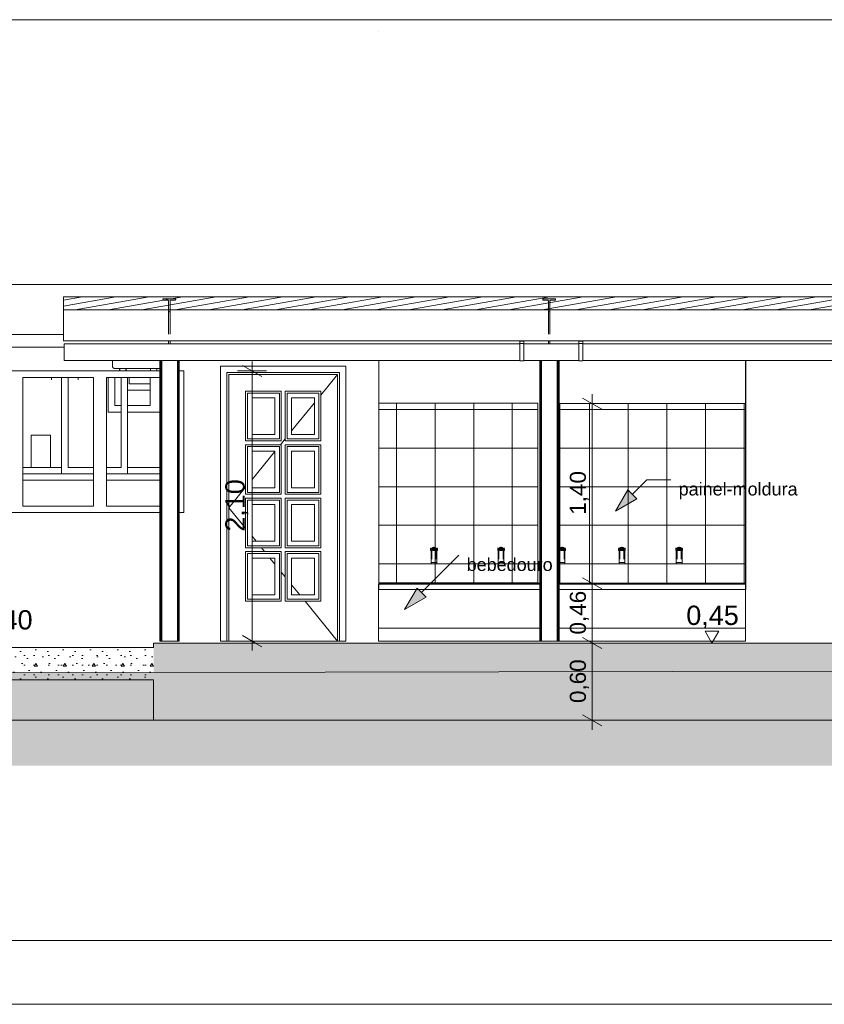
# Model space of a CAD drawing. Header units: millimetres. Extents: x 0 to 1357, y -1 to 841.
# Tile 7 of 43: x 288 to 413, y 0 to 153. Entities that reach past the tile are written whole.
import ezdxf
from ezdxf.xclip import XClip

# ---------------------------------------------------------------- set-up
doc = ezdxf.new("R2010")
doc.units = ezdxf.units.MM
doc.header["$MEASUREMENT"] = 0
doc.header["$XCLIPFRAME"] = 0
doc.linetypes.add('Wipeout_Contour', pattern=[1000, 0, -1000])
for name, color, linetype in [('Cobertura.ARQ', 7, 'Continuous'), ('Cotas - Geral.2D', 7, 'Continuous'), ('Desenho 2D - Geral', 7, 'Continuous'), ('Desenho 2D - Geral.2D', 7, 'Continuous'), ('Estrutura - Geral.ARQ', 7, 'Continuous'), ('Interior - Mobiliário .ARQ', 7, 'Continuous'), ('Laje.ARQ', 7, 'Continuous'), ('Parede.ARQ', 7, 'Continuous'), ('Pilar.ARQ', 7, 'Continuous'), ('Vigas.ARQ', 7, 'Continuous')]:
    doc.layers.add(name, color=color, linetype=linetype)
doc.styles.add('GENERATED_STYLE_1', font='txt')
pattern_1 = [(0, (652.838, 56.458), (0, 7.79423), [0.4875, -4.0125]), (0, (655.088, 60.355), (0, 7.79423), [0.4875, -4.0125]), (60, (652.838, 56.458), (-6.75, 3.89711), [0.4875, -4.0125]), (60, (657.338, 56.458), (-6.75, 3.89711), [0.4875, -4.0125]), (120, (653.326, 56.458), (6.75, 3.89711), [0.4875, -4.0125]), (120, (657.826, 56.458), (6.75, 3.89711), [0.4875, -4.0125]), (0, (652.8383, 57.2076), (0, 1.5), [0, -1.5, 0, -2.25]), (45, (653.5883, 57.2076), (-1.06066, 1.06066), [0, -1.125, 0, -1.875])]
pattern_2 = [(45, (652.8383, 56.4576), (-1.59099, 1.59099), []), (45, (652.308, 56.988), (-1.59099, 1.59099), [])]
pattern_3 = [(0, (652.838, 56.4576), (0, 6), []), (90, (652.838, 56.4576), (-6, 0), [])]

# ---------------------------------------------------------------- blocks, each defined once
blk = doc.blocks.new('Desenho_5_5', base_point=(652.84, 56.46))
at = {"layer": 'Desenho 2D - Geral', "linetype": 'Continuous', "lineweight": 0}
h = blk.add_hatch(dxfattribs=at)
h.set_pattern_fill('Grelha_30x30_0005', color=30, style=0, pattern_type=2)
h.set_pattern_definition(pattern_3)
h.paths.add_polyline_path([(368.83, 93.46), (344.13, 93.46), (344.13, 65.53), (368.83, 65.53)])
h = blk.add_hatch(dxfattribs=at)
h.set_pattern_fill('Grelha_30x30_0005', color=30, style=0, pattern_type=2)
h.set_pattern_definition(pattern_3)
h.paths.add_polyline_path([(372.23, 65.46), (401.13, 65.46), (401.13, 93.39), (372.23, 93.39)])
at = {"layer": 'Estrutura - Geral.ARQ', "linetype": 'Continuous', "lineweight": 0}
for points in [[(380.85, 76.64), (384.2, 78.58), (382.79, 79.99)], [(348.1, 61.37), (351.45, 63.3), (350.04, 64.71)]]:
    blk.add_hatch(color=7, dxfattribs=at).paths.add_polyline_path(points)
at = {"layer": 'Vigas.ARQ', "linetype": 'Continuous', "lineweight": 0}
h = blk.add_hatch(dxfattribs=at)
h.set_pattern_fill('Aço_0005', color=8, style=0, pattern_type=2)
h.set_pattern_definition(pattern_2)
h.paths.add_polyline_path([(311.67, 107.65), (311.67, 109.35), (311.7, 109.42), (311.77, 109.45), (312.46, 109.45), (312.53, 109.48), (312.56, 109.55), (312.56, 109.67), (310.56, 109.67), (310.56, 109.55), (310.59, 109.48), (310.66, 109.45), (311.35, 109.45), (311.42, 109.42), (311.45, 109.35), (311.45, 107.65)])
h = blk.add_hatch(dxfattribs=at)
h.set_pattern_fill('Aço_0005', color=8, style=0, pattern_type=2)
h.set_pattern_definition(pattern_2)
h.paths.add_polyline_path([(370.67, 107.65), (370.67, 109.35), (370.7, 109.42), (370.77, 109.45), (371.46, 109.45), (371.53, 109.48), (371.56, 109.55), (371.56, 109.67), (369.56, 109.67), (369.56, 109.55), (369.59, 109.48), (369.66, 109.45), (370.35, 109.45), (370.42, 109.42), (370.45, 109.35), (370.45, 107.65)])
at = {"layer": 'Cobertura.ARQ', "color": 8, "linetype": 'Continuous', "lineweight": 0}
for p, q in [((344.07, 151.25), (344.08, 151.25)), ((868.01, 111.9), (279.76, 111.9)), ((279.76, 104.1), (295.11, 104.1)), ((497.56, 103.14), (295.11, 103.14)), ((279.76, 102.14), (295.21, 102.14))]:
    blk.add_line(p, q, dxfattribs=at)
at = {"layer": 'Cotas - Geral.2D', "color": 7, "linetype": 'Continuous', "lineweight": 0}
for p, q in [((324.42, 98.46), (324.42, 99.92)), ((326.67, 98.46), (322.17, 98.46)), ((325.92, 97.59), (322.92, 99.32)), ((379.49, 93.39), (374.99, 93.39)), ((378.74, 92.52), (375.74, 94.25)), ((377.24, 93.39), (377.24, 94.86)), ((377.24, 65.46), (377.24, 93.39)), ((375.74, 66.32), (378.74, 64.59)), ((379.49, 65.46), (374.99, 65.46)), ((394.78, 58.03), (396.95, 58.03))]:
    blk.add_line(p, q, dxfattribs=at)
at = {"layer": 'Desenho 2D - Geral', "color": 9, "linetype": 'Continuous', "lineweight": 0}
for p, q in [((368.83, 93.46), (344.13, 93.46)), ((344.13, 93.46), (344.13, 65.53)), ((368.83, 65.53), (368.83, 93.46)), ((401.13, 93.39), (372.23, 93.39)), ((372.23, 93.39), (372.23, 65.46)), ((401.13, 65.46), (401.13, 93.39)), ((344.13, 65.53), (368.83, 65.53)), ((372.23, 65.46), (401.13, 65.46))]:
    blk.add_line(p, q, dxfattribs=at)
at = {"layer": 'Estrutura - Geral.ARQ', "color": 8, "linetype": 'Continuous', "lineweight": 0}
for p, q in [((383.49, 79.28), (385.76, 81.55)), ((385.76, 81.55), (389.48, 81.55)), ((350.74, 64), (356.55, 69.81))]:
    blk.add_line(p, q, dxfattribs=at)
at = {"layer": 'Estrutura - Geral.ARQ', "color": 7, "linetype": 'Continuous', "lineweight": 0}
for p, q in [((380.85, 76.64), (382.79, 79.99)), ((382.79, 79.99), (384.2, 78.58)), ((380.85, 76.64), (384.2, 78.58)), ((348.1, 61.37), (350.04, 64.71)), ((350.04, 64.71), (351.45, 63.3)), ((348.1, 61.37), (351.45, 63.3))]:
    blk.add_line(p, q, dxfattribs=at)
at = {"layer": 'Interior - Mobiliário .ARQ', "color": 8, "linetype": 'Continuous', "lineweight": 0}
for p, q in [((366.02, 102.66), (295.21, 102.66)), ((295.21, 100.06), (295.21, 102.66)), ((366.02, 103.14), (366.02, 103.1)), ((366.02, 103.1), (366.02, 102.7)), ((366.02, 103.1), (366.62, 103.1)), ((366.02, 100.02), (366.02, 102.7)), ((366.02, 102.7), (366.62, 102.7)), ((366.62, 103.1), (366.62, 103.14)), ((366.62, 102.7), (366.62, 103.1)), ((366.62, 100.02), (366.62, 102.7)), ((375.19, 102.66), (366.62, 102.66)), ((375.19, 103.14), (375.19, 103.1)), ((375.19, 103.1), (375.19, 102.7)), ((375.19, 103.1), (375.79, 103.1)), ((375.19, 100.02), (375.19, 102.7)), ((375.19, 102.7), (375.79, 102.7)), ((375.79, 103.1), (375.79, 103.14)), ((375.79, 102.7), (375.79, 103.1)), ((375.79, 100.02), (375.79, 102.7)), ((438.8, 102.66), (375.79, 102.66)), ((366.02, 100.06), (295.21, 100.06)), ((302.74, 99.14), (302.74, 100.06)), ((366.02, 100.02), (366.62, 100.02)), ((375.19, 100.06), (366.62, 100.06)), ((375.19, 100.02), (375.79, 100.02)), ((438.8, 100.06), (375.79, 100.06)), ((302.75, 99.07), (302.74, 99.14)), ((302.82, 98.94), (302.75, 99.07)), ((302.94, 98.87), (302.82, 98.94)), ((303.02, 98.86), (302.94, 98.87)), ((303.03, 98.86), (303.02, 98.86)), ((303.07, 98.86), (303.03, 98.86)), ((303.03, 98.86), (303.03, 98.86)), ((310.1, 98.86), (303.07, 98.86)), ((303.84, 98.48), (303.84, 98.86)), ((303.84, 98.48), (303.84, 98.46)), ((303.86, 98.48), (303.84, 98.48)), ((303.84, 98.46), (304.84, 98.46)), ((303.86, 98.86), (303.86, 98.48)), ((304.82, 98.48), (303.86, 98.48)), ((304.82, 98.48), (304.82, 98.86)), ((304.84, 98.48), (304.82, 98.48)), ((304.84, 98.86), (304.84, 98.48)), ((304.84, 98.46), (304.84, 98.48)), ((308.64, 98.48), (308.64, 98.86)), ((308.64, 98.46), (308.64, 98.48)), ((308.66, 98.48), (308.64, 98.48)), ((309.64, 98.46), (308.64, 98.46)), ((308.66, 98.86), (308.66, 98.48)), ((308.66, 98.48), (309.62, 98.48)), ((309.62, 98.48), (309.62, 98.86)), ((309.64, 98.48), (309.62, 98.48)), ((309.64, 98.86), (309.64, 98.48)), ((309.64, 98.48), (309.64, 98.46)), ((352.19, 70.95), (352.16, 70.86)), ((352.16, 70.86), (352.37, 70.89)), ((352.16, 70.86), (352.2, 70.76)), ((352.16, 70.72), (352.16, 70.86)), ((352.16, 70.62), (352.16, 70.72)), ((352.16, 70.52), (352.16, 70.62)), ((352.16, 70.52), (352.2, 70.52)), ((352.23, 70.46), (352.18, 70.52)), ((352.2, 70.76), (352.36, 70.82)), ((352.2, 70.76), (352.36, 70.72)), ((352.2, 70.52), (352.36, 70.52)), ((352.23, 70.46), (352.25, 70.46)), ((352.23, 69.56), (352.23, 70.46)), ((352.25, 70.46), (352.26, 70.46)), ((352.26, 70.46), (352.33, 70.46)), ((352.33, 70.46), (352.35, 70.46)), ((352.38, 70.93), (352.36, 70.86)), ((352.36, 70.84), (352.36, 70.7)), ((352.38, 70.7), (352.36, 70.7)), ((352.36, 69.18), (352.36, 70.7)), ((352.43, 70.99), (352.38, 70.93)), ((352.43, 70.95), (352.38, 70.9)), ((352.43, 70.86), (352.38, 70.85)), ((352.43, 70.7), (352.38, 70.7)), ((352.52, 71.03), (352.43, 70.99)), ((352.52, 70.98), (352.43, 70.95)), ((352.52, 70.87), (352.43, 70.86)), ((352.52, 70.7), (352.43, 70.7)), ((352.48, 70.7), (352.48, 70.56)), ((352.49, 70.56), (352.48, 70.56)), ((352.52, 70.56), (352.49, 70.56)), ((352.62, 71.05), (352.52, 71.03)), ((352.62, 71), (352.52, 70.98)), ((352.62, 70.88), (352.52, 70.87)), ((352.62, 70.7), (352.52, 70.7)), ((352.58, 70.56), (352.52, 70.56)), ((352.64, 70.56), (352.58, 70.56)), ((352.73, 71.05), (352.62, 71.05)), ((352.73, 71), (352.62, 71)), ((352.73, 70.88), (352.62, 70.88)), ((352.64, 70.7), (352.62, 70.7)), ((352.71, 70.7), (352.64, 70.7)), ((352.71, 70.56), (352.64, 70.56)), ((352.73, 70.7), (352.71, 70.7)), ((352.78, 70.56), (352.71, 70.56)), ((352.84, 71.03), (352.73, 71.05)), ((352.84, 70.98), (352.73, 71)), ((352.84, 70.87), (352.73, 70.88)), ((352.84, 70.7), (352.73, 70.7)), ((352.83, 70.56), (352.78, 70.56)), ((352.87, 70.56), (352.83, 70.56)), ((352.92, 70.99), (352.84, 71.03)), ((352.92, 70.95), (352.84, 70.98)), ((352.92, 70.86), (352.84, 70.87)), ((352.92, 70.7), (352.84, 70.7)), ((352.88, 70.56), (352.87, 70.56)), ((352.88, 70.7), (352.88, 70.56)), ((352.98, 70.93), (352.92, 70.99)), ((352.98, 70.9), (352.92, 70.95)), ((352.98, 70.85), (352.92, 70.86)), ((352.98, 70.7), (352.92, 70.7)), ((353, 70.86), (352.98, 70.93)), ((353, 70.7), (352.98, 70.7)), ((353.2, 70.86), (352.99, 70.89)), ((353, 70.84), (353, 70.7)), ((353.16, 70.76), (353, 70.82)), ((353, 70.72), (353.16, 70.76)), ((353, 69.18), (353, 70.7)), ((353, 70.52), (353.05, 70.52)), ((353.01, 70.46), (353.02, 70.46)), ((353.02, 70.46), (353.09, 70.46)), ((353.05, 70.52), (353.16, 70.52)), ((353.09, 70.46), (353.1, 70.46)), ((353.1, 70.46), (353.13, 70.46)), ((353.13, 70.46), (353.17, 70.52)), ((353.13, 69.56), (353.13, 70.46)), ((353.2, 70.86), (353.16, 70.95)), ((353.16, 70.76), (353.2, 70.86)), ((353.16, 70.68), (353.16, 70.76)), ((353.16, 70.62), (353.16, 70.68)), ((353.16, 70.52), (353.16, 70.62)), ((353.16, 70.52), (353.2, 70.52)), ((353.2, 70.72), (353.2, 70.86)), ((353.2, 70.62), (353.2, 70.72)), ((353.2, 70.52), (353.2, 70.62)), ((362.6, 70.95), (362.57, 70.86)), ((362.57, 70.86), (362.78, 70.89)), ((362.57, 70.86), (362.61, 70.76)), ((362.57, 70.72), (362.57, 70.86)), ((362.57, 70.62), (362.57, 70.72)), ((362.57, 70.52), (362.57, 70.62)), ((362.57, 70.52), (362.61, 70.52)), ((362.64, 70.46), (362.59, 70.52)), ((362.61, 70.76), (362.77, 70.82)), ((362.61, 70.76), (362.77, 70.72)), ((362.61, 70.52), (362.77, 70.52)), ((362.64, 70.46), (362.66, 70.46)), ((362.64, 69.56), (362.64, 70.46)), ((362.66, 70.46), (362.67, 70.46)), ((362.67, 70.46), (362.74, 70.46)), ((362.74, 70.46), (362.76, 70.46)), ((362.79, 70.93), (362.77, 70.86)), ((362.77, 70.84), (362.77, 70.7)), ((362.79, 70.7), (362.77, 70.7)), ((362.77, 69.18), (362.77, 70.7)), ((362.84, 70.99), (362.79, 70.93)), ((362.84, 70.95), (362.79, 70.9)), ((362.84, 70.86), (362.79, 70.85)), ((362.84, 70.7), (362.79, 70.7)), ((362.93, 71.03), (362.84, 70.99)), ((362.93, 70.98), (362.84, 70.95)), ((362.93, 70.87), (362.84, 70.86)), ((362.93, 70.7), (362.84, 70.7)), ((362.89, 70.7), (362.89, 70.56)), ((362.9, 70.56), (362.89, 70.56)), ((362.93, 70.56), (362.9, 70.56)), ((363.03, 71.05), (362.93, 71.03)), ((363.03, 71), (362.93, 70.98)), ((363.03, 70.88), (362.93, 70.87)), ((363.03, 70.7), (362.93, 70.7)), ((362.99, 70.56), (362.93, 70.56)), ((363.05, 70.56), (362.99, 70.56)), ((363.14, 71.05), (363.03, 71.05)), ((363.14, 71), (363.03, 71)), ((363.14, 70.88), (363.03, 70.88)), ((363.05, 70.7), (363.03, 70.7)), ((363.12, 70.7), (363.05, 70.7)), ((363.12, 70.56), (363.05, 70.56)), ((363.14, 70.7), (363.12, 70.7)), ((363.19, 70.56), (363.12, 70.56)), ((363.25, 71.03), (363.14, 71.05)), ((363.25, 70.98), (363.14, 71)), ((363.25, 70.87), (363.14, 70.88)), ((363.25, 70.7), (363.14, 70.7)), ((363.24, 70.56), (363.19, 70.56)), ((363.27, 70.56), (363.24, 70.56)), ((363.33, 70.99), (363.25, 71.03)), ((363.33, 70.95), (363.25, 70.98)), ((363.33, 70.86), (363.25, 70.87)), ((363.33, 70.7), (363.25, 70.7)), ((363.29, 70.56), (363.27, 70.56)), ((363.29, 70.7), (363.29, 70.56)), ((363.39, 70.93), (363.33, 70.99)), ((363.39, 70.9), (363.33, 70.95)), ((363.39, 70.85), (363.33, 70.86)), ((363.39, 70.7), (363.33, 70.7)), ((363.41, 70.86), (363.39, 70.93)), ((363.41, 70.7), (363.39, 70.7)), ((363.61, 70.86), (363.4, 70.89)), ((363.41, 70.84), (363.41, 70.7)), ((363.57, 70.76), (363.41, 70.82)), ((363.41, 70.72), (363.57, 70.76)), ((363.41, 69.18), (363.41, 70.7)), ((363.41, 70.52), (363.46, 70.52)), ((363.41, 70.46), (363.43, 70.46)), ((363.43, 70.46), (363.5, 70.46)), ((363.46, 70.52), (363.57, 70.52)), ((363.5, 70.46), (363.51, 70.46)), ((363.51, 70.46), (363.54, 70.46)), ((363.54, 70.46), (363.58, 70.52)), ((363.54, 69.56), (363.54, 70.46)), ((363.61, 70.86), (363.57, 70.95)), ((363.57, 70.76), (363.61, 70.86)), ((363.57, 70.68), (363.57, 70.76)), ((363.57, 70.62), (363.57, 70.68)), ((363.57, 70.52), (363.57, 70.62)), ((363.57, 70.52), (363.61, 70.52)), ((363.61, 70.72), (363.61, 70.86)), ((363.61, 70.62), (363.61, 70.72)), ((363.61, 70.52), (363.61, 70.62)), ((372.1, 70.86), (372.26, 70.89)), ((372.1, 70.76), (372.25, 70.82)), ((372.1, 70.76), (372.25, 70.72)), ((372.1, 70.52), (372.25, 70.52)), ((372.12, 70.46), (372.1, 70.5)), ((372.12, 70.46), (372.15, 70.46)), ((372.12, 69.56), (372.12, 70.46)), ((372.15, 70.46), (372.16, 70.46)), ((372.16, 70.46), (372.23, 70.46)), ((372.23, 70.46), (372.25, 70.46)), ((372.27, 70.93), (372.25, 70.86)), ((372.25, 70.84), (372.25, 70.7)), ((372.27, 70.7), (372.25, 70.7)), ((372.25, 69.18), (372.25, 70.7)), ((372.33, 70.99), (372.27, 70.93)), ((372.33, 70.95), (372.27, 70.9)), ((372.33, 70.86), (372.27, 70.85)), ((372.33, 70.7), (372.27, 70.7)), ((372.41, 71.03), (372.33, 70.99)), ((372.41, 70.98), (372.33, 70.95)), ((372.41, 70.87), (372.33, 70.86)), ((372.41, 70.7), (372.33, 70.7)), ((372.37, 70.7), (372.37, 70.56)), ((372.39, 70.56), (372.37, 70.56)), ((372.42, 70.56), (372.39, 70.56)), ((372.52, 71.05), (372.41, 71.03)), ((372.52, 71), (372.41, 70.98)), ((372.52, 70.88), (372.41, 70.87)), ((372.52, 70.7), (372.41, 70.7)), ((372.47, 70.56), (372.42, 70.56)), ((372.54, 70.56), (372.47, 70.56)), ((372.63, 71.05), (372.52, 71.05)), ((372.63, 71), (372.52, 71)), ((372.63, 70.88), (372.52, 70.88)), ((372.54, 70.7), (372.52, 70.7)), ((372.61, 70.7), (372.54, 70.7)), ((372.61, 70.56), (372.54, 70.56)), ((372.63, 70.7), (372.61, 70.7)), ((372.67, 70.56), (372.61, 70.56)), ((372.73, 71.03), (372.63, 71.05)), ((372.73, 70.98), (372.63, 71)), ((372.73, 70.87), (372.63, 70.88)), ((372.73, 70.7), (372.63, 70.7)), ((372.73, 70.56), (372.67, 70.56)), ((372.82, 70.99), (372.73, 71.03)), ((372.82, 70.95), (372.73, 70.98)), ((372.82, 70.86), (372.73, 70.87)), ((372.82, 70.7), (372.73, 70.7)), ((372.76, 70.56), (372.73, 70.56)), ((372.77, 70.56), (372.76, 70.56)), ((372.77, 70.7), (372.77, 70.56)), ((372.88, 70.93), (372.82, 70.99)), ((372.88, 70.9), (372.82, 70.95)), ((372.88, 70.85), (372.82, 70.86)), ((372.88, 70.7), (372.82, 70.7)), ((372.89, 70.86), (372.88, 70.93)), ((372.89, 70.7), (372.88, 70.7)), ((373.09, 70.86), (372.89, 70.89)), ((372.89, 70.84), (372.89, 70.7)), ((373.06, 70.76), (372.89, 70.82)), ((372.89, 70.72), (373.06, 70.76)), ((372.89, 69.18), (372.89, 70.7)), ((372.89, 70.52), (372.95, 70.52)), ((372.9, 70.46), (372.92, 70.46)), ((372.92, 70.46), (372.99, 70.46)), ((372.95, 70.52), (373.06, 70.52)), ((372.99, 70.46), (373, 70.46)), ((373, 70.46), (373.02, 70.46)), ((373.02, 70.46), (373.07, 70.52)), ((373.02, 69.56), (373.02, 70.46)), ((373.09, 70.86), (373.06, 70.95)), ((373.06, 70.76), (373.09, 70.86)), ((373.06, 70.68), (373.06, 70.76)), ((373.06, 70.62), (373.06, 70.68)), ((373.06, 70.52), (373.06, 70.62)), ((373.06, 70.52), (373.09, 70.52)), ((373.09, 70.72), (373.09, 70.86)), ((373.09, 70.62), (373.09, 70.72)), ((373.09, 70.52), (373.09, 70.62)), ((381.39, 70.95), (381.35, 70.86)), ((381.35, 70.86), (381.56, 70.89)), ((381.35, 70.86), (381.39, 70.76)), ((381.35, 70.72), (381.35, 70.86)), ((381.35, 70.62), (381.35, 70.72)), ((381.35, 70.52), (381.35, 70.62)), ((381.35, 70.52), (381.39, 70.52)), ((381.42, 70.46), (381.38, 70.52)), ((381.39, 70.76), (381.55, 70.82)), ((381.39, 70.76), (381.55, 70.72)), ((381.39, 70.52), (381.55, 70.52)), ((381.42, 70.46), (381.45, 70.46)), ((381.42, 69.56), (381.42, 70.46)), ((381.45, 70.46), (381.45, 70.46)), ((381.45, 70.46), (381.53, 70.46)), ((381.53, 70.46), (381.54, 70.46)), ((381.57, 70.93), (381.55, 70.86)), ((381.55, 70.84), (381.55, 70.7)), ((381.57, 70.7), (381.55, 70.7)), ((381.55, 69.18), (381.55, 70.7)), ((381.63, 70.99), (381.57, 70.93)), ((381.63, 70.95), (381.57, 70.9)), ((381.63, 70.86), (381.57, 70.85)), ((381.63, 70.7), (381.57, 70.7)), ((381.71, 71.03), (381.63, 70.99)), ((381.71, 70.98), (381.63, 70.95)), ((381.71, 70.87), (381.63, 70.86)), ((381.71, 70.7), (381.63, 70.7)), ((381.67, 70.7), (381.67, 70.56)), ((381.68, 70.56), (381.67, 70.56)), ((381.72, 70.56), (381.68, 70.56)), ((381.82, 71.05), (381.71, 71.03)), ((381.82, 71), (381.71, 70.98)), ((381.82, 70.88), (381.71, 70.87)), ((381.82, 70.7), (381.71, 70.7)), ((381.77, 70.56), (381.72, 70.56)), ((381.84, 70.56), (381.77, 70.56)), ((381.93, 71.05), (381.82, 71.05)), ((381.93, 71), (381.82, 71)), ((381.93, 70.88), (381.82, 70.88)), ((381.84, 70.7), (381.82, 70.7)), ((381.91, 70.7), (381.84, 70.7)), ((381.91, 70.56), (381.84, 70.56)), ((381.93, 70.7), (381.91, 70.7)), ((381.97, 70.56), (381.91, 70.56)), ((382.03, 71.03), (381.93, 71.05)), ((382.03, 70.98), (381.93, 71)), ((382.03, 70.87), (381.93, 70.88)), ((382.03, 70.7), (381.93, 70.7)), ((382.03, 70.56), (381.97, 70.56)), ((382.12, 70.99), (382.03, 71.03)), ((382.12, 70.95), (382.03, 70.98)), ((382.12, 70.86), (382.03, 70.87)), ((382.12, 70.7), (382.03, 70.7)), ((382.06, 70.56), (382.03, 70.56)), ((382.07, 70.56), (382.06, 70.56)), ((382.07, 70.7), (382.07, 70.56)), ((382.17, 70.93), (382.12, 70.99)), ((382.17, 70.9), (382.12, 70.95)), ((382.17, 70.85), (382.12, 70.86)), ((382.17, 70.7), (382.12, 70.7)), ((382.19, 70.86), (382.17, 70.93)), ((382.19, 70.7), (382.17, 70.7)), ((382.39, 70.86), (382.18, 70.89)), ((382.19, 70.84), (382.19, 70.7)), ((382.35, 70.76), (382.19, 70.82)), ((382.19, 70.72), (382.35, 70.76)), ((382.19, 69.18), (382.19, 70.7)), ((382.19, 70.52), (382.25, 70.52)), ((382.2, 70.46), (382.22, 70.46)), ((382.22, 70.46), (382.29, 70.46)), ((382.25, 70.52), (382.35, 70.52)), ((382.29, 70.46), (382.3, 70.46)), ((382.3, 70.46), (382.32, 70.46)), ((382.32, 70.46), (382.37, 70.52)), ((382.32, 69.56), (382.32, 70.46)), ((382.35, 70.76), (382.39, 70.86)), ((382.35, 70.68), (382.35, 70.76)), ((382.35, 70.62), (382.35, 70.68)), ((382.35, 70.52), (382.35, 70.62)), ((382.35, 70.52), (382.39, 70.52)), ((382.39, 70.86), (382.36, 70.95)), ((382.39, 70.72), (382.39, 70.86)), ((382.39, 70.62), (382.39, 70.72)), ((382.39, 70.52), (382.39, 70.62)), ((390.27, 70.95), (390.24, 70.86)), ((390.24, 70.86), (390.45, 70.89)), ((390.24, 70.86), (390.28, 70.76)), ((390.24, 70.72), (390.24, 70.86)), ((390.24, 70.62), (390.24, 70.72)), ((390.24, 70.52), (390.24, 70.62)), ((390.24, 70.52), (390.28, 70.52)), ((390.31, 70.46), (390.26, 70.52)), ((390.28, 70.76), (390.44, 70.82)), ((390.28, 70.76), (390.44, 70.72)), ((390.28, 70.52), (390.44, 70.52)), ((390.31, 70.46), (390.33, 70.46)), ((390.31, 69.56), (390.31, 70.46)), ((390.33, 70.46), (390.34, 70.46)), ((390.34, 70.46), (390.41, 70.46)), ((390.41, 70.46), (390.43, 70.46)), ((390.46, 70.93), (390.44, 70.86)), ((390.44, 70.84), (390.44, 70.7)), ((390.46, 70.7), (390.44, 70.7)), ((390.44, 69.18), (390.44, 70.7)), ((390.51, 70.99), (390.46, 70.93)), ((390.51, 70.95), (390.46, 70.9)), ((390.51, 70.86), (390.46, 70.85)), ((390.51, 70.7), (390.46, 70.7)), ((390.6, 71.03), (390.51, 70.99)), ((390.6, 70.98), (390.51, 70.95)), ((390.6, 70.87), (390.51, 70.86)), ((390.6, 70.7), (390.51, 70.7)), ((390.56, 70.7), (390.56, 70.56)), ((390.57, 70.56), (390.56, 70.56)), ((390.6, 70.56), (390.57, 70.56)), ((390.7, 71.05), (390.6, 71.03)), ((390.7, 71), (390.6, 70.98)), ((390.7, 70.88), (390.6, 70.87)), ((390.7, 70.7), (390.6, 70.7)), ((390.66, 70.56), (390.6, 70.56)), ((390.72, 70.56), (390.66, 70.56)), ((390.81, 71.05), (390.7, 71.05)), ((390.81, 71), (390.7, 71)), ((390.81, 70.88), (390.7, 70.88)), ((390.72, 70.7), (390.7, 70.7)), ((390.79, 70.7), (390.72, 70.7)), ((390.79, 70.56), (390.72, 70.56)), ((390.81, 70.7), (390.79, 70.7)), ((390.86, 70.56), (390.79, 70.56)), ((390.92, 71.03), (390.81, 71.05)), ((390.92, 70.98), (390.81, 71)), ((390.92, 70.87), (390.81, 70.88)), ((390.92, 70.7), (390.81, 70.7)), ((390.91, 70.56), (390.86, 70.56)), ((390.95, 70.56), (390.91, 70.56)), ((391, 70.99), (390.92, 71.03)), ((391, 70.95), (390.92, 70.98)), ((391, 70.86), (390.92, 70.87)), ((391, 70.7), (390.92, 70.7)), ((390.96, 70.56), (390.95, 70.56)), ((390.96, 70.7), (390.96, 70.56)), ((391.06, 70.93), (391, 70.99)), ((391.06, 70.9), (391, 70.95)), ((391.06, 70.85), (391, 70.86)), ((391.06, 70.7), (391, 70.7)), ((391.08, 70.86), (391.06, 70.93)), ((391.08, 70.7), (391.06, 70.7)), ((391.28, 70.86), (391.07, 70.89)), ((391.08, 70.84), (391.08, 70.7)), ((391.24, 70.76), (391.08, 70.82)), ((391.08, 70.72), (391.24, 70.76)), ((391.08, 69.18), (391.08, 70.7)), ((391.08, 70.52), (391.14, 70.52)), ((391.09, 70.46), (391.1, 70.46)), ((391.1, 70.46), (391.17, 70.46)), ((391.14, 70.52), (391.24, 70.52)), ((391.17, 70.46), (391.18, 70.46)), ((391.18, 70.46), (391.21, 70.46)), ((391.21, 70.46), (391.25, 70.52)), ((391.21, 69.56), (391.21, 70.46)), ((391.28, 70.86), (391.24, 70.95)), ((391.24, 70.76), (391.28, 70.86)), ((391.24, 70.68), (391.24, 70.76)), ((391.24, 70.62), (391.24, 70.68)), ((391.24, 70.52), (391.24, 70.62)), ((391.24, 70.52), (391.28, 70.52)), ((391.28, 70.72), (391.28, 70.86)), ((391.28, 70.62), (391.28, 70.72)), ((391.28, 70.52), (391.28, 70.62)), ((352.23, 69.56), (352.25, 69.56)), ((352.23, 68.66), (352.23, 69.56)), ((352.25, 69.56), (352.33, 69.56)), ((352.33, 69.56), (352.36, 69.56)), ((353, 69.56), (353.02, 69.56)), ((353.02, 69.56), (353.1, 69.56)), ((353.1, 69.56), (353.13, 69.56)), ((353.13, 68.66), (353.13, 69.56)), ((362.64, 69.56), (362.66, 69.56)), ((362.64, 68.66), (362.64, 69.56)), ((362.66, 69.56), (362.74, 69.56)), ((362.74, 69.56), (362.77, 69.56)), ((363.41, 69.56), (363.43, 69.56)), ((363.43, 69.56), (363.51, 69.56)), ((363.51, 69.56), (363.54, 69.56)), ((363.54, 68.66), (363.54, 69.56)), ((372.12, 69.56), (372.15, 69.56)), ((372.12, 68.66), (372.12, 69.56)), ((372.15, 69.56), (372.23, 69.56)), ((372.23, 69.56), (372.25, 69.56)), ((372.89, 69.56), (372.92, 69.56)), ((372.92, 69.56), (373, 69.56)), ((373, 69.56), (373.02, 69.56)), ((373.02, 68.66), (373.02, 69.56)), ((381.42, 69.56), (381.45, 69.56)), ((381.42, 68.66), (381.42, 69.56)), ((381.45, 69.56), (381.53, 69.56)), ((381.53, 69.56), (381.55, 69.56)), ((382.19, 69.56), (382.22, 69.56)), ((382.22, 69.56), (382.3, 69.56)), ((382.3, 69.56), (382.32, 69.56)), ((382.32, 68.66), (382.32, 69.56)), ((390.31, 69.56), (390.33, 69.56)), ((390.31, 68.66), (390.31, 69.56)), ((390.33, 69.56), (390.41, 69.56)), ((390.41, 69.56), (390.44, 69.56)), ((391.08, 69.56), (391.1, 69.56)), ((391.1, 69.56), (391.18, 69.56)), ((391.18, 69.56), (391.21, 69.56)), ((391.21, 68.66), (391.21, 69.56)), ((352.23, 68.66), (352.25, 68.66)), ((352.23, 68.46), (352.23, 68.66)), ((352.23, 68.46), (352.25, 68.46)), ((352.25, 68.66), (352.33, 68.66)), ((352.25, 68.46), (352.33, 68.46)), ((352.33, 68.66), (352.45, 68.66)), ((352.33, 68.46), (352.45, 68.46)), ((352.45, 68.66), (352.6, 68.66)), ((352.45, 68.46), (352.6, 68.46)), ((352.6, 68.66), (352.76, 68.66)), ((352.6, 68.46), (352.76, 68.46)), ((352.76, 68.66), (352.9, 68.66)), ((352.76, 68.46), (352.9, 68.46)), ((352.9, 68.66), (353.02, 68.66)), ((352.9, 68.46), (353.02, 68.46)), ((353.02, 68.66), (353.1, 68.66)), ((353.02, 68.46), (353.1, 68.46)), ((353.1, 68.66), (353.13, 68.66)), ((353.1, 68.46), (353.13, 68.46)), ((353.13, 68.46), (353.13, 68.66)), ((362.64, 68.66), (362.66, 68.66)), ((362.64, 68.46), (362.64, 68.66)), ((362.64, 68.46), (362.66, 68.46)), ((362.66, 68.66), (362.74, 68.66)), ((362.66, 68.46), (362.74, 68.46)), ((362.74, 68.66), (362.86, 68.66)), ((362.74, 68.46), (362.86, 68.46)), ((362.86, 68.66), (363.01, 68.66)), ((362.86, 68.46), (363.01, 68.46)), ((363.01, 68.66), (363.16, 68.66)), ((363.01, 68.46), (363.16, 68.46)), ((363.16, 68.66), (363.31, 68.66)), ((363.16, 68.46), (363.31, 68.46)), ((363.31, 68.66), (363.43, 68.66)), ((363.31, 68.46), (363.43, 68.46)), ((363.43, 68.66), (363.51, 68.66)), ((363.43, 68.46), (363.51, 68.46)), ((363.51, 68.66), (363.54, 68.66)), ((363.51, 68.46), (363.54, 68.46)), ((363.54, 68.46), (363.54, 68.66)), ((372.12, 68.66), (372.15, 68.66)), ((372.12, 68.46), (372.12, 68.66)), ((372.12, 68.46), (372.15, 68.46)), ((372.15, 68.66), (372.23, 68.66)), ((372.15, 68.46), (372.23, 68.46)), ((372.23, 68.66), (372.35, 68.66)), ((372.23, 68.46), (372.35, 68.46)), ((372.35, 68.66), (372.5, 68.66)), ((372.35, 68.46), (372.5, 68.46)), ((372.5, 68.66), (372.65, 68.66)), ((372.5, 68.46), (372.65, 68.46)), ((372.65, 68.66), (372.8, 68.66)), ((372.65, 68.46), (372.8, 68.46)), ((372.8, 68.66), (372.92, 68.66)), ((372.8, 68.46), (372.92, 68.46)), ((372.92, 68.66), (373, 68.66)), ((372.92, 68.46), (373, 68.46)), ((373, 68.66), (373.02, 68.66)), ((373, 68.46), (373.02, 68.46)), ((373.02, 68.46), (373.02, 68.66)), ((381.42, 68.66), (381.45, 68.66)), ((381.42, 68.46), (381.42, 68.66)), ((381.42, 68.46), (381.45, 68.46)), ((381.45, 68.66), (381.53, 68.66)), ((381.45, 68.46), (381.53, 68.46)), ((381.53, 68.66), (381.65, 68.66)), ((381.53, 68.46), (381.65, 68.46)), ((381.65, 68.66), (381.79, 68.66)), ((381.65, 68.46), (381.79, 68.46)), ((381.79, 68.66), (381.95, 68.66)), ((381.79, 68.46), (381.95, 68.46)), ((381.95, 68.66), (382.1, 68.66)), ((381.95, 68.46), (382.1, 68.46)), ((382.1, 68.66), (382.22, 68.66)), ((382.1, 68.46), (382.22, 68.46)), ((382.22, 68.66), (382.3, 68.66)), ((382.22, 68.46), (382.3, 68.46)), ((382.3, 68.66), (382.32, 68.66)), ((382.3, 68.46), (382.32, 68.46)), ((382.32, 68.46), (382.32, 68.66)), ((390.31, 68.66), (390.33, 68.66)), ((390.31, 68.46), (390.31, 68.66)), ((390.31, 68.46), (390.33, 68.46)), ((390.33, 68.66), (390.41, 68.66)), ((390.33, 68.46), (390.41, 68.46)), ((390.41, 68.66), (390.53, 68.66)), ((390.41, 68.46), (390.53, 68.46)), ((390.53, 68.66), (390.68, 68.66)), ((390.53, 68.46), (390.68, 68.46)), ((390.68, 68.66), (390.84, 68.66)), ((390.68, 68.46), (390.84, 68.46)), ((390.84, 68.66), (390.98, 68.66)), ((390.84, 68.46), (390.98, 68.46)), ((390.98, 68.66), (391.1, 68.66)), ((390.98, 68.46), (391.1, 68.46)), ((391.1, 68.66), (391.18, 68.66)), ((391.1, 68.46), (391.18, 68.46)), ((391.18, 68.66), (391.21, 68.66)), ((391.18, 68.46), (391.21, 68.46)), ((391.21, 68.46), (391.21, 68.66)), ((369.1, 65.31), (344.07, 65.31)), ((344.07, 65.31), (344.07, 58.46)), ((344.22, 65.46), (344.13, 65.36)), ((369.1, 65.46), (344.22, 65.46)), ((400.92, 65.46), (372.1, 65.46)), ((401.07, 65.31), (372.1, 65.31)), ((401.07, 65.31), (400.92, 65.46)), ((401.07, 64.46), (401.07, 65.31)), ((401.07, 58.46), (401.07, 64.46)), ((344.07, 58.46), (369.1, 58.46)), ((372.1, 58.46), (401.07, 58.46))]:
    blk.add_line(p, q, dxfattribs=at)
at = {"layer": 'Parede.ARQ', "color": 8, "linetype": 'Continuous', "lineweight": 0}
for p, q in [((341.07, 153.06), (186.08, 153.06)), ((341.07, 153.06), (344.07, 153.06)), ((516.08, 153.06), (344.07, 153.06)), ((344.13, 65.31), (344.13, 100.06)), ((401.07, 65.31), (401.07, 100.06)), ((401.13, 100.06), (401.13, 64.46)), ((264.7, 98.46), (303.84, 98.46)), ((304.84, 98.46), (308.64, 98.46)), ((309.64, 98.46), (310.1, 98.46)), ((313.1, 98.46), (313.8, 98.46)), ((313.8, 98.46), (313.8, 76.46)), ((339, 99.2), (319.52, 99.2)), ((320.52, 98.2), (338, 98.2)), ((288.8, 77.46), (288.8, 97.46)), ((288.8, 97.46), (299.8, 97.46)), ((293.27, 97.46), (293.27, 97.06)), ((294.84, 83.46), (294.84, 97.46)), ((295.84, 97.46), (295.84, 83.46)), ((297.4, 97.46), (297.4, 97.06)), ((299.8, 97.46), (299.8, 77.46)), ((301.8, 77.46), (301.8, 97.46)), ((301.8, 97.46), (310.1, 97.46)), ((302.08, 97.46), (302.08, 93.06)), ((303.08, 93.06), (303.08, 97.46)), ((304.09, 83.46), (304.09, 97.46)), ((305.09, 97.46), (305.09, 83.46)), ((305.33, 96.46), (305.33, 97.46)), ((308.58, 96.46), (305.33, 96.46)), ((308.58, 97.46), (308.58, 93.06)), ((320.82, 97.9), (337.7, 97.9)), ((337.7, 97.9), (335.1, 94.71)), ((308.58, 95.46), (305.09, 95.46)), ((323.42, 87.59), (323.42, 95.3)), ((323.42, 95.3), (328.96, 95.3)), ((328.66, 95), (323.72, 95)), ((323.72, 95), (323.72, 87.89)), ((328.66, 87.89), (328.66, 95)), ((328.96, 95.3), (328.96, 87.59)), ((329.56, 87.59), (329.56, 95.3)), ((329.56, 95.3), (335.1, 95.3)), ((334.8, 95), (329.86, 95)), ((329.86, 95), (329.86, 87.89)), ((334.8, 87.89), (334.8, 95)), ((335.1, 95.3), (335.1, 87.59)), ((327.96, 94.3), (324.42, 94.3)), ((324.42, 94.3), (324.42, 88.59)), ((327.96, 88.59), (327.96, 94.3)), ((334.1, 94.3), (330.56, 94.3)), ((330.56, 94.3), (330.56, 88.59)), ((334.1, 93.48), (330.56, 89.13)), ((334.1, 88.59), (334.1, 94.3)), ((302.08, 93.06), (302.08, 92.06)), ((302.08, 92.06), (304.09, 92.06)), ((304.09, 93.06), (303.08, 93.06)), ((308.58, 93.06), (305.09, 93.06)), ((305.09, 92.06), (310.1, 92.06)), ((290.08, 83.46), (290.08, 88.46)), ((290.08, 88.46), (293.08, 88.46)), ((293.08, 88.46), (293.08, 83.46)), ((328.96, 87.59), (323.42, 87.59)), ((323.72, 87.89), (328.66, 87.89)), ((324.42, 88.59), (327.96, 88.59)), ((329.56, 87.91), (328.81, 86.99)), ((335.1, 87.59), (329.56, 87.59)), ((329.86, 87.89), (334.8, 87.89)), ((330.56, 88.59), (334.1, 88.59)), ((323.42, 79.28), (323.42, 86.99)), ((323.42, 86.99), (328.96, 86.99)), ((328.66, 86.69), (323.72, 86.69)), ((323.72, 86.69), (323.72, 79.58)), ((327.96, 85.99), (324.42, 85.99)), ((324.42, 85.99), (324.42, 80.28)), ((327.96, 85.94), (324.42, 81.6)), ((327.96, 80.28), (327.96, 85.99)), ((328.66, 79.58), (328.66, 86.69)), ((328.96, 86.99), (328.96, 79.28)), ((329.56, 79.28), (329.56, 86.99)), ((329.56, 86.99), (335.1, 86.99)), ((334.8, 86.69), (329.86, 86.69)), ((329.86, 86.69), (329.86, 79.58)), ((334.1, 85.99), (330.56, 85.99)), ((330.56, 85.99), (330.56, 80.28)), ((334.1, 80.28), (334.1, 85.99)), ((334.8, 79.58), (334.8, 86.69)), ((335.1, 86.99), (335.1, 79.28)), ((288.8, 83.46), (294.84, 83.46)), ((294.84, 82.46), (294.84, 83.46)), ((295.84, 83.46), (299.8, 83.46)), ((301.8, 83.46), (304.09, 83.46)), ((305.09, 83.46), (305.09, 82.46)), ((305.09, 83.46), (310.1, 83.46)), ((288.8, 82.46), (294.84, 82.46)), ((299.8, 81.46), (288.8, 81.46)), ((299.8, 82.46), (294.84, 82.46)), ((305.09, 82.46), (301.8, 82.46)), ((310.1, 81.46), (301.8, 81.46)), ((305.09, 82.46), (310.1, 82.46)), ((323.42, 80.37), (320.82, 77.18)), ((324.42, 80.28), (327.96, 80.28)), ((330.56, 80.28), (334.1, 80.28)), ((328.96, 79.28), (323.42, 79.28)), ((323.42, 70.97), (323.42, 78.68)), ((323.42, 78.68), (328.96, 78.68)), ((323.72, 79.58), (328.66, 79.58)), ((328.66, 78.38), (323.72, 78.38)), ((323.72, 78.38), (323.72, 71.27)), ((328.66, 71.27), (328.66, 78.38)), ((328.96, 78.68), (328.96, 70.97)), ((335.1, 79.28), (329.56, 79.28)), ((329.56, 70.97), (329.56, 78.68)), ((329.56, 78.68), (335.1, 78.68)), ((329.86, 79.58), (334.8, 79.58)), ((334.8, 78.38), (329.86, 78.38)), ((329.86, 78.38), (329.86, 71.27)), ((334.8, 71.27), (334.8, 78.38)), ((335.1, 78.68), (335.1, 70.97)), ((299.8, 77.46), (288.8, 77.46)), ((310.1, 77.46), (301.8, 77.46)), ((323.42, 73.99), (320.82, 77.18)), ((327.96, 77.68), (324.42, 77.68)), ((324.42, 77.68), (324.42, 71.97)), ((327.96, 71.97), (327.96, 77.68)), ((334.1, 77.68), (330.56, 77.68)), ((330.56, 77.68), (330.56, 71.97)), ((334.1, 71.97), (334.1, 77.68)), ((310.1, 76.46), (261.8, 76.46)), ((313.8, 76.46), (313.1, 76.46)), ((325.06, 71.97), (324.42, 72.76)), ((324.42, 71.97), (327.96, 71.97)), ((330.56, 71.97), (334.1, 71.97)), ((328.96, 70.97), (323.42, 70.97)), ((323.72, 71.27), (328.66, 71.27)), ((326.36, 70.37), (325.88, 70.97)), ((335.1, 70.97), (329.56, 70.97)), ((329.86, 71.27), (334.8, 71.27)), ((323.42, 62.66), (323.42, 70.37)), ((323.42, 70.37), (328.96, 70.37)), ((328.66, 70.07), (323.72, 70.07)), ((323.72, 70.07), (323.72, 62.96)), ((327.96, 69.37), (324.42, 69.37)), ((324.42, 69.37), (324.42, 63.66)), ((327.96, 68.41), (327.18, 69.37)), ((327.96, 63.66), (327.96, 69.37)), ((328.66, 62.96), (328.66, 70.07)), ((328.96, 70.37), (328.96, 62.66)), ((329.56, 62.66), (329.56, 70.37)), ((329.56, 70.37), (335.1, 70.37)), ((334.8, 70.07), (329.86, 70.07)), ((329.86, 70.07), (329.86, 62.96)), ((334.1, 69.37), (330.56, 69.37)), ((330.56, 69.37), (330.56, 63.66)), ((334.1, 63.66), (334.1, 69.37)), ((334.8, 62.96), (334.8, 70.07)), ((335.1, 70.37), (335.1, 62.66)), ((329.56, 66.45), (328.96, 67.19)), ((331.83, 63.66), (330.56, 65.22)), ((344.13, 64.46), (344.13, 65.31)), ((369.1, 64.46), (344.13, 64.46)), ((401.07, 64.46), (372.1, 64.46)), ((401.13, 64.46), (401.07, 64.46)), ((323.72, 62.96), (328.66, 62.96)), ((324.42, 63.66), (327.96, 63.66)), ((329.86, 62.96), (334.8, 62.96)), ((330.56, 63.66), (334.1, 63.66)), ((328.96, 62.66), (323.42, 62.66)), ((335.1, 62.66), (329.56, 62.66))]:
    blk.add_line(p, q, dxfattribs=at)
at = {"layer": 'Vigas.ARQ', "color": 8, "linetype": 'Continuous', "lineweight": 0}
for p, q in [((311.45, 103.14), (311.45, 102.66)), ((311.67, 103.14), (311.67, 102.66)), ((370.45, 103.14), (370.45, 102.66)), ((370.67, 103.14), (370.67, 102.66))]:
    blk.add_line(p, q, dxfattribs=at)
at = {"layer": 'Cotas - Geral.2D', "color": 7, "linetype": 'Continuous', "lineweight": 0, "attachment_point": 7, "rotation": 90, "style": 'GENERATED_STYLE_1'}
for s, insert, char_height, width in [('\\A1;{\\pql;\\fArial|b0|i0|c0|p38;1,40}', (376.74, 76.1), 2.5, 6.6514), ('\\A1;{\\pql;\\fArial|b0|i0|c0|p38;2,10}', (323.82, 73.47), 3, 7.9817), ('\\A1;{\\pql;\\fArial|b0|i0|c0|p38;0,46}', (376.74, 57.48), 2.5, 6.6514)]:
    blk.add_mtext(s, dxfattribs=dict(at, insert=insert, char_height=char_height, width=width))
at = {"layer": 'Cotas - Geral.2D', "color": 7, "linetype": 'Continuous', "lineweight": 0, "char_height": 3, "width": 7.9817, "attachment_point": 7, "style": 'GENERATED_STYLE_1'}
for s, insert in [('\\A1;{\\pql;\\fArial|b0|i0|c0|p38;0,45}', (391.87, 58.41)), ('\\A1;{\\pql;\\fArial|b0|i0|c0|p38;0,40}', (282.17, 57.71))]:
    blk.add_mtext(s, dxfattribs=dict(at, insert=insert))
at = {"layer": 'Estrutura - Geral.ARQ', "color": 7, "linetype": 'Continuous', "lineweight": 0, "char_height": 2, "attachment_point": 1, "style": 'GENERATED_STYLE_1'}
for s, insert in [('\\A1;{\\pql;\\fArial|b0|i0|c0|p38;painel-moldura}', (390.68, 81.1)), ('\\A1;{\\pql;\\fArial|b0|i0|c0|p38;bebedouro}', (357.75, 69.36))]:
    blk.add_mtext(s, dxfattribs=dict(at, insert=insert))
at = {"color": 254, "linetype": 'Wipeout_Contour', "lineweight": 0, "ltscale": 1610.665416}
blk.add_wipeout([(309.11, 44.16), (489.56, 44.16), (489.56, 56.16), (309.11, 56.16)], dxfattribs=at).dxf.layer = 'Laje.ARQ'
at = {"layer": 'Laje.ARQ', "linetype": 'Continuous', "lineweight": 0}
h = blk.add_hatch(dxfattribs=at)
h.set_pattern_fill('Concreto_Celular_0005', color=83, style=0, pattern_type=2)
h.set_pattern_definition(pattern_1)
h.paths.add_polyline_path([(309.11, 44.16), (489.56, 44.16), (489.56, 56.16), (309.11, 56.16)])
at = {"layer": 'Cotas - Geral.2D', "color": 7, "linetype": 'Continuous', "lineweight": 0}
for p, q in [((324.42, 56.46), (324.42, 98.46)), ((377.24, 56.16), (377.24, 65.46)), ((322.92, 57.32), (325.92, 55.59)), ((375.74, 57.02), (378.74, 55.29)), ((395.86, 56.16), (394.78, 58.03)), ((396.95, 58.03), (395.86, 56.16)), ((326.67, 56.46), (322.17, 56.46)), ((324.42, 54.99), (324.42, 56.46)), ((379.49, 56.16), (374.99, 56.16)), ((377.24, 44.16), (377.24, 56.16)), ((395.86, 56.16), (394.46, 56.16)), ((395.86, 56.16), (397.27, 56.16)), ((375.74, 45.02), (378.74, 43.29)), ((379.49, 44.16), (374.99, 44.16)), ((377.24, 42.69), (377.24, 44.16))]:
    blk.add_line(p, q, dxfattribs=at)
at = {"layer": 'Interior - Mobiliário .ARQ', "color": 8, "linetype": 'Continuous', "lineweight": 0}
for p, q in [((344.07, 56.46), (344.07, 58.46)), ((401.07, 56.46), (401.07, 58.46)), ((344.07, 56.46), (344.08, 56.46)), ((344.08, 56.46), (369.1, 56.46)), ((372.1, 56.46), (401.07, 56.46))]:
    blk.add_line(p, q, dxfattribs=at)
at = {"layer": 'Laje.ARQ', "color": 8, "linetype": 'Continuous', "lineweight": 0}
blk.add_line((183.08, 44.16), (309.11, 44.16), dxfattribs=at)
at = {"layer": 'Laje.ARQ', "color": 7, "linetype": 'Continuous', "lineweight": 0}
blk.add_line((489.56, 44.16), (309.11, 44.16), dxfattribs=at)
at = {"layer": 'Parede.ARQ', "color": 8, "linetype": 'Continuous', "lineweight": 0}
for p, q in [((319.52, 99.2), (319.52, 56.46)), ((320.52, 56.46), (320.52, 98.2)), ((338, 98.2), (338, 56.46)), ((339, 56.46), (339, 99.2)), ((320.82, 56.46), (320.82, 97.9)), ((337.7, 97.9), (337.7, 56.46)), ((337.7, 56.46), (332.65, 62.66)), ((319.52, 56.46), (320.52, 56.46)), ((320.52, 56.46), (320.82, 56.46)), ((337.7, 56.46), (320.82, 56.46)), ((337.7, 56.46), (338, 56.46)), ((338, 56.46), (339, 56.46))]:
    blk.add_line(p, q, dxfattribs=at)
at = {"layer": 'Pilar.ARQ', "color": 8, "linetype": 'Continuous', "lineweight": 0}
for p, q in [((310.1, 56.46), (310.1, 100.06)), ((310.15, 56.46), (310.15, 100.06)), ((310.22, 56.46), (310.22, 100.06)), ((310.3, 56.46), (310.3, 100.06)), ((310.38, 56.46), (310.38, 100.06)), ((312.81, 56.46), (312.81, 100.06)), ((312.89, 56.46), (312.89, 100.06)), ((312.97, 56.46), (312.97, 100.06)), ((313.05, 56.46), (313.05, 100.06)), ((313.1, 56.46), (313.1, 100.06)), ((369.1, 56.46), (369.1, 100.06)), ((369.15, 56.46), (369.15, 100.06)), ((369.22, 56.46), (369.22, 100.06)), ((369.3, 56.46), (369.3, 100.06)), ((369.38, 56.46), (369.38, 100.06)), ((371.81, 56.46), (371.81, 100.06)), ((371.89, 56.46), (371.89, 100.06)), ((371.97, 56.46), (371.97, 100.06)), ((372.05, 56.46), (372.05, 100.06)), ((372.1, 56.46), (372.1, 100.06)), ((310.1, 56.46), (310.15, 56.46)), ((310.15, 56.46), (310.2, 56.46)), ((310.2, 56.46), (310.22, 56.46)), ((310.22, 56.46), (310.3, 56.46)), ((310.3, 56.46), (310.33, 56.46)), ((310.33, 56.46), (310.38, 56.46)), ((310.38, 56.46), (312.81, 56.46)), ((312.81, 56.46), (312.86, 56.46)), ((312.86, 56.46), (312.89, 56.46)), ((312.89, 56.46), (312.97, 56.46)), ((312.97, 56.46), (312.99, 56.46)), ((312.99, 56.46), (313.05, 56.46)), ((313.05, 56.46), (313.1, 56.46)), ((369.1, 56.46), (369.15, 56.46)), ((369.15, 56.46), (369.2, 56.46)), ((369.2, 56.46), (369.22, 56.46)), ((369.22, 56.46), (369.3, 56.46)), ((369.3, 56.46), (369.33, 56.46)), ((369.33, 56.46), (369.38, 56.46)), ((369.38, 56.46), (371.81, 56.46)), ((371.81, 56.46), (371.86, 56.46)), ((371.86, 56.46), (371.89, 56.46)), ((371.89, 56.46), (371.97, 56.46)), ((371.97, 56.46), (371.99, 56.46)), ((371.99, 56.46), (372.05, 56.46)), ((372.05, 56.46), (372.1, 56.46))]:
    blk.add_line(p, q, dxfattribs=at)
at = {"layer": 'Cotas - Geral.2D', "color": 7, "linetype": 'Continuous', "lineweight": 0, "insert": (376.74, 46.83), "char_height": 2.5, "width": 6.6514, "attachment_point": 7, "rotation": 90, "style": 'GENERATED_STYLE_1'}
blk.add_mtext('\\A1;{\\pql;\\fArial|b0|i0|c0|p38;0,60}', dxfattribs=at)
at = {"color": 254, "linetype": 'Wipeout_Contour', "lineweight": 0, "ltscale": 1647.72804}
blk.add_wipeout([(295.11, 107.94), (497.56, 107.94), (497.56, 109.97), (295.11, 109.97)], dxfattribs=at).dxf.layer = 'Cobertura.ARQ'
at = {"layer": 'Cobertura.ARQ', "linetype": 'Continuous', "lineweight": 0}
h = blk.add_hatch(dxfattribs=at)
h.set_pattern_fill('Madeira_0005', color=252, style=0, pattern_type=2)
h.set_pattern_definition([(10, (652.8383, 56.45765), (-0.1562834, 0.886327), [])])
h.paths.add_polyline_path([(295.11, 107.94), (497.56, 107.94), (497.56, 109.97), (295.11, 109.97)])
at = {"layer": 'Cobertura.ARQ', "color": 7, "linetype": 'Continuous', "lineweight": 0}
for p, q in [((295.11, 109.97), (295.11, 107.94)), ((497.56, 109.97), (295.11, 109.97)), ((497.56, 107.94), (295.11, 107.94))]:
    blk.add_line(p, q, dxfattribs=at)
at = {"layer": 'Cobertura.ARQ', "color": 8, "linetype": 'Continuous', "lineweight": 0}
blk.add_line((295.11, 103.14), (295.11, 107.94), dxfattribs=at)
at = {"layer": 'Vigas.ARQ', "color": 7, "linetype": 'Continuous', "lineweight": 0}
for p, q in [((312.56, 109.67), (310.56, 109.67)), ((371.56, 109.67), (369.56, 109.67)), ((311.67, 107.65), (311.45, 107.65)), ((370.67, 107.65), (370.45, 107.65))]:
    blk.add_line(p, q, dxfattribs=at)
at = {"layer": 'Vigas.ARQ', "color": 8, "linetype": 'Continuous', "lineweight": 0}
for p, q in [((311.45, 107.65), (311.45, 104.16)), ((311.67, 107.65), (311.67, 104.16)), ((370.45, 107.65), (370.45, 104.16)), ((370.67, 107.65), (370.67, 104.16))]:
    blk.add_line(p, q, dxfattribs=at)
at = {"layer": 'Vigas.ARQ', "color": 7, "linetype": 'Continuous', "lineweight": 0, "flags": 128}
for points in [[(310.56, 109.67), (310.56, 109.55), (310.59, 109.48)], [(310.59, 109.48), (310.66, 109.45), (311.35, 109.45), (311.42, 109.42)], [(311.42, 109.42), (311.45, 109.35), (311.45, 107.65)], [(311.7, 109.42), (311.67, 109.35), (311.67, 107.65)], [(312.53, 109.48), (312.46, 109.45), (311.77, 109.45), (311.7, 109.42)], [(312.56, 109.67), (312.56, 109.55), (312.53, 109.48)], [(369.56, 109.67), (369.56, 109.55), (369.59, 109.48)], [(369.59, 109.48), (369.66, 109.45), (370.35, 109.45), (370.42, 109.42)], [(370.42, 109.42), (370.45, 109.35), (370.45, 107.65)], [(370.7, 109.42), (370.67, 109.35), (370.67, 107.65)], [(371.53, 109.48), (371.46, 109.45), (370.77, 109.45), (370.7, 109.42)], [(371.56, 109.67), (371.56, 109.55), (371.53, 109.48)]]:
    blk.add_lwpolyline(points, dxfattribs=at)
at = {"color": 254, "linetype": 'Wipeout_Contour', "lineweight": 0, "ltscale": 1164.201896}
blk.add_wipeout([(309.11, 50.46), (309.11, 55.46), (263.21, 55.46), (263.21, 50.46)], dxfattribs=at).dxf.layer = 'Laje.ARQ'
at = {"layer": 'Desenho 2D - Geral', "linetype": 'Continuous', "lineweight": 0}
h = blk.add_hatch(dxfattribs=at)
h.set_pattern_fill('Terra_0005', color=30, style=0, pattern_type=2)
h.set_pattern_definition([(45, (652.8383, 56.4576), (-2.757716, 2.757716), []), (45, (651.919, 57.377), (-5.51543, 5.51543), []), (45, (651, 58.296), (-5.51543, 5.51543), []), (135, (650.0806, 59.2154), (0.9192388, 0.9192388), [3.9, -3.9])])
h.paths.add_polyline_path([(117.51, 37.09), (964.99, 37.09), (964.99, 45.67), (961.76, 45.97), (941.78, 47.82), (937.94, 48.41), (908.44, 50.8), (891.52, 52.58), (891.52, 52.87), (891.52, 53.47), (836.65, 53.47), (836.65, 52.74), (167.05, 51.26), (167.05, 53.04), (162.79, 51.12), (150.49, 45.54), (132.18, 53.78), (117.51, 53.75)])
at = {"layer": 'Laje.ARQ', "linetype": 'Continuous', "lineweight": 0}
h = blk.add_hatch(dxfattribs=at)
h.set_pattern_fill('Concreto_Celular_0005', color=83, style=0, pattern_type=2)
h.set_pattern_definition(pattern_1)
h.paths.add_polyline_path([(309.11, 50.46), (309.11, 55.46), (263.21, 55.46), (263.21, 50.46)])
at = {"layer": 'Desenho 2D - Geral', "color": 9, "linetype": 'Continuous', "lineweight": 0}
blk.add_line((167.05, 51.26), (836.65, 52.74), dxfattribs=at)
at = {"layer": 'Laje.ARQ', "color": 7, "linetype": 'Continuous', "lineweight": 0}
for p, q in [((309.11, 55.46), (263.21, 55.46)), ((309.11, 56.16), (309.11, 55.46)), ((489.56, 56.16), (309.11, 56.16)), ((309.11, 50.46), (263.21, 50.46)), ((309.11, 50.46), (309.11, 44.16))]:
    blk.add_line(p, q, dxfattribs=at)

msp = doc.modelspace()

# ---------------------------------------------------------------- linework, layer by layer
at = {"layer": 'Desenho 2D - Geral.2D', "color": 7, "linetype": 'Continuous', "lineweight": 0}
for p, q in [((34.51, 9.89), (1179, 10)), ((0, 0), (1189, 0))]:
    msp.add_line(p, q, dxfattribs=at)

# ---------------------------------------------------------------- block references
at = {"color": 7, "linetype": 'Continuous', "lineweight": 0}
ref = msp.add_blockref('Desenho_5_5', (652.84, 56.46), dxfattribs=at)
XClip(ref).set_block_clipping_path([(117.5106270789, 37.0884894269), (964.9934989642, 161.5817202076)])

doc.saveas('drawing.dxf')
